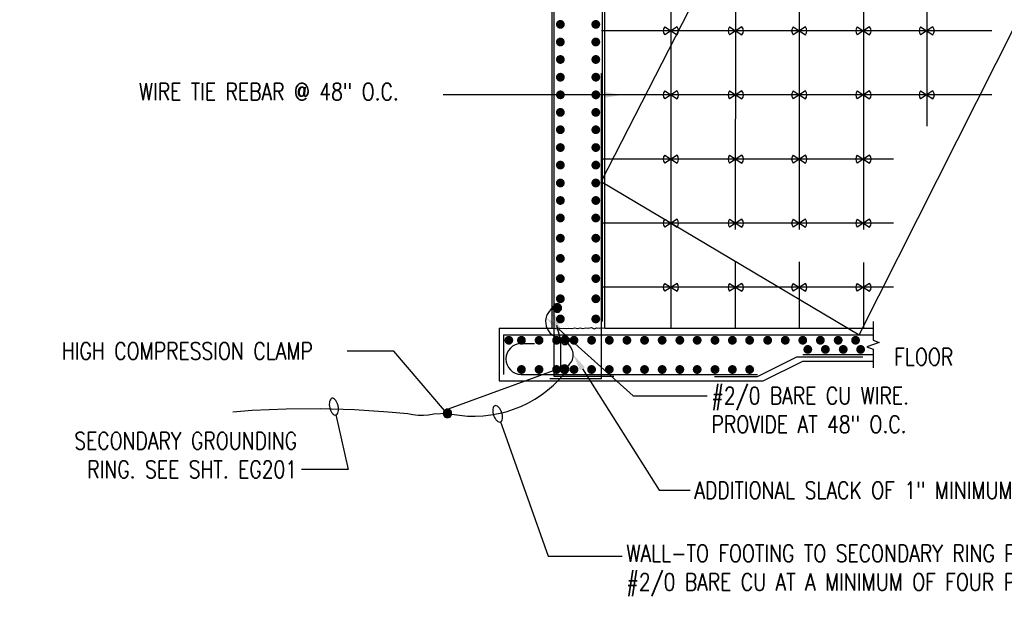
# Model space of a CAD drawing. Header units: inches. Extents: x 144.6 to 168.5, y 21.9 to 43.
# Tile 1 of 7: x 144.6 to 151.8, y 26.1 to 30.4. Entities that reach past the tile are written whole.
import ezdxf
from ezdxf import colors
from ezdxf.entities.mleader import LeaderData, LeaderLine
from ezdxf.math import Vec2, Vec3

# ---------------------------------------------------------------- set-up
doc = ezdxf.new("R2010")
doc.units = ezdxf.units.IN
doc.header["$MEASUREMENT"] = 0
for name, color, linetype in [('E-ANNO-TEXT', 2, 'Continuous'), ('E-DETL-GRPH', 3, 'Continuous'), ('G-Anno-Std-Scrn', 250, 'Continuous')]:
    doc.layers.add(name, color=color, linetype=linetype)
doc.styles.add('Annotative', font='romans.shx', dxfattribs={"width": 0.8, "height": 0.125})

# ---------------------------------------------------------------- blocks, each defined once
blk = doc.blocks.new('Loop_2')
at = {"color": 1}
blk.add_line((-0.5, 0), (-1, 0), dxfattribs=at)
blk.add_lwpolyline([(0, 0.249, 0.050817), (-0.202, 0.228, 0.064661), (-0.354, 0.176, 0.10407), (-0.47, 0.084, 0.175425), (-0.5, 0, 0.175425), (-0.47, -0.084, 0.10407), (-0.354, -0.176, 0.064661), (-0.202, -0.228, 0.050817), (0, -0.249, 0.050817), (0.202, -0.228, 0.064661), (0.354, -0.176, 0.10407), (0.47, -0.084, 0.175425), (0.5, 0, 0.175425), (0.47, 0.084, 0.10407), (0.354, 0.176, 0.064661), (0.202, 0.228, 0.050817)], format="xyb", close=True, dxfattribs=at)

msp = doc.modelspace()

# ---------------------------------------------------------------- hatches: boundary and pattern name
at = {"layer": 'E-DETL-GRPH', "lineweight": -3}
for points in [[(148.5646, 28.3502), (148.5446, 28.3668), (148.5279, 28.3668), (148.5096, 28.3519), (148.5062, 28.3352), (148.5113, 28.3202), (148.5212, 28.3102), (148.5446, 28.3068), (148.5612, 28.3185)], [(148.6204, 28.1154), (148.6004, 28.132), (148.5838, 28.132), (148.5654, 28.1171), (148.5621, 28.1004), (148.5671, 28.0854), (148.5771, 28.0754), (148.6004, 28.072), (148.6171, 28.0837)], [(148.6179, 27.9041), (148.5979, 27.9207), (148.5812, 27.9207), (148.5629, 27.9057), (148.5595, 27.8891), (148.5645, 27.8741), (148.5745, 27.8641), (148.5979, 27.8607), (148.6145, 27.8724)], [(147.7659, 27.5829), (147.7459, 27.5996), (147.7292, 27.5996), (147.7109, 27.5846), (147.7076, 27.5679), (147.7126, 27.5529), (147.7226, 27.5429), (147.7459, 27.5396), (147.7626, 27.5513)]]:
    msp.add_hatch(color=256, dxfattribs=at).paths.add_polyline_path(points)

# ---------------------------------------------------------------- linework, layer by layer
for points in [[(149.4074, 30.3809), (149.3175, 30.3228)], [(149.3175, 30.3809), (149.4074, 30.3228)], [(149.8788, 30.3809), (149.7889, 30.3228)], [(149.7889, 30.3809), (149.8788, 30.3228)], [(150.3408, 30.3809), (150.2509, 30.3228)], [(150.2509, 30.3809), (150.3408, 30.3228)], [(150.8074, 30.3809), (150.7175, 30.3228)], [(150.7175, 30.3809), (150.8074, 30.3228)], [(151.2674, 30.3809), (151.1775, 30.3228)], [(151.1775, 30.3809), (151.2674, 30.3228)], [(149.4074, 29.9142), (149.3175, 29.8562)], [(149.3175, 29.9142), (149.4074, 29.8562)], [(149.8788, 29.9142), (149.7889, 29.8562)], [(149.7889, 29.9142), (149.8788, 29.8562)], [(150.3408, 29.9142), (150.2509, 29.8562)], [(150.2509, 29.9142), (150.3408, 29.8562)], [(150.8074, 29.9142), (150.7175, 29.8562)], [(150.7175, 29.9142), (150.8074, 29.8562)], [(151.2674, 29.9142), (151.1775, 29.8562)], [(151.1775, 29.9142), (151.2674, 29.8562)], [(149.4074, 29.4476), (149.3175, 29.3895)], [(149.3175, 29.4476), (149.4074, 29.3895)], [(149.8788, 29.4476), (149.7889, 29.3895)], [(149.7889, 29.4476), (149.8788, 29.3895)], [(150.3408, 29.4476), (150.2509, 29.3895)], [(150.2509, 29.4476), (150.3408, 29.3895)], [(150.8074, 29.4476), (150.7175, 29.3895)], [(150.7175, 29.4476), (150.8074, 29.3895)], [(149.4074, 28.9809), (149.3175, 28.9229)], [(149.3175, 28.9809), (149.4074, 28.9229)], [(149.8788, 28.9809), (149.7889, 28.9229)], [(149.7889, 28.9809), (149.8788, 28.9229)], [(150.3408, 28.9809), (150.2509, 28.9229)], [(150.2509, 28.9809), (150.3408, 28.9229)], [(150.8074, 28.9809), (150.7175, 28.9229)], [(150.7175, 28.9809), (150.8074, 28.9229)], [(149.4074, 28.5142), (149.3175, 28.4562)], [(149.3175, 28.5142), (149.4074, 28.4562)], [(149.8788, 28.5142), (149.7889, 28.4562)], [(149.7889, 28.5142), (149.8788, 28.4562)], [(150.3408, 28.5142), (150.2509, 28.4562)], [(150.2509, 28.5142), (150.3408, 28.4562)], [(150.8074, 28.5142), (150.7175, 28.4562)], [(150.7175, 28.5142), (150.8074, 28.4562)], [(148.4675, 28.188), (148.5141, 28.188)], [(147.7378, 27.566), (147.6391, 27.5614), (147.6008, 27.5547), (147.5625, 27.553), (147.5241, 27.553), (147.4858, 27.5564), (147.4491, 27.5647), (147.3075, 27.578), (147.0608, 27.5947), (146.8125, 27.6014), (146.5658, 27.5997), (146.3175, 27.588), (146.1758, 27.5764)]]:
    msp.add_lwpolyline(points, dxfattribs=at)
for points in [[(148.5046, 28.3352), (148.5062, 28.3268), (148.5096, 28.3202), (148.5146, 28.3135), (148.5212, 28.3085), (148.5279, 28.3052), (148.5446, 28.3052), (148.5513, 28.3085), (148.5579, 28.3135), (148.5629, 28.3202), (148.5663, 28.3268), (148.5663, 28.3435), (148.5629, 28.3502), (148.5579, 28.3568), (148.5513, 28.3618), (148.5446, 28.3652), (148.5362, 28.3668), (148.5279, 28.3652), (148.5212, 28.3618), (148.5146, 28.3568), (148.5096, 28.3502), (148.5062, 28.3435)], [(148.5604, 28.1004), (148.5621, 28.092), (148.5654, 28.0854), (148.5704, 28.0787), (148.5771, 28.0737), (148.5838, 28.0704), (148.5921, 28.0704), (148.6004, 28.0704), (148.6071, 28.0737), (148.6138, 28.0787), (148.6188, 28.0854), (148.6221, 28.092), (148.6221, 28.1004), (148.6221, 28.1087), (148.6188, 28.1154), (148.6138, 28.122), (148.6071, 28.127), (148.6004, 28.1304), (148.5921, 28.132), (148.5838, 28.1304), (148.5771, 28.127), (148.5704, 28.122), (148.5654, 28.1154), (148.5621, 28.1087)], [(148.5579, 27.8891), (148.5595, 27.8807), (148.5629, 27.8741), (148.5679, 27.8674), (148.5745, 27.8624), (148.5812, 27.8591), (148.5895, 27.8591), (148.5979, 27.8591), (148.6045, 27.8624), (148.6112, 27.8674), (148.6162, 27.8741), (148.6195, 27.8807), (148.6195, 27.8891), (148.6195, 27.8974), (148.6162, 27.9041), (148.6112, 27.9107), (148.6045, 27.9157), (148.5979, 27.9191), (148.5895, 27.9207), (148.5812, 27.9191), (148.5745, 27.9157), (148.5679, 27.9107), (148.5629, 27.9041), (148.5595, 27.8974)], [(147.7059, 27.5679), (147.7076, 27.5596), (147.7109, 27.5529), (147.7159, 27.5462), (147.7226, 27.5412), (147.7292, 27.5379), (147.7376, 27.5379), (147.7459, 27.5379), (147.7526, 27.5412), (147.7592, 27.5462), (147.7642, 27.5529), (147.7676, 27.5596), (147.7676, 27.5679), (147.7676, 27.5762), (147.7642, 27.5829), (147.7592, 27.5896), (147.7526, 27.5946), (147.7459, 27.5979), (147.7376, 27.5996), (147.7292, 27.5979), (147.7226, 27.5946), (147.7159, 27.5896), (147.7109, 27.5829), (147.7076, 27.5762)]]:
    msp.add_lwpolyline(points, close=True, dxfattribs=at)
at = {"layer": 'E-DETL-GRPH', "lineweight": -3, "const_width": 0.008}
for points in [[(148.2781, 28.124, 1), (148.2701, 28.124)], [(148.4061, 28.124, 1), (148.3981, 28.124)], [(148.2701, 27.868, -1), (148.2781, 27.868, -1)], [(148.3981, 27.868, -1), (148.4061, 27.868, -1)]]:
    msp.add_lwpolyline(points, format="xyb", dxfattribs=at)
at = {"layer": 'E-DETL-GRPH', "lineweight": -3}
for centre, radius, start, end in [((149.3521, 30.3519), 0.0452, 140.0312, 219.9688), ((149.3728, 30.3519), 0.0452, 320.0312, 39.9688), ((149.8235, 30.3519), 0.0452, 140.0312, 219.9688), ((149.8442, 30.3519), 0.0452, 320.0312, 39.9688), ((150.2855, 30.3519), 0.0452, 140.0312, 219.9688), ((150.3061, 30.3519), 0.0452, 320.0312, 39.9688), ((150.7521, 30.3519), 0.0452, 140.0312, 219.9688), ((150.7728, 30.3519), 0.0452, 320.0312, 39.9688), ((151.2121, 30.3519), 0.0452, 140.0312, 219.9688), ((151.2328, 30.3519), 0.0452, 320.0312, 39.9688), ((149.3521, 29.8852), 0.0452, 140.0312, 219.9688), ((149.3728, 29.8852), 0.0452, 320.0312, 39.9688), ((149.8235, 29.8852), 0.0452, 140.0312, 219.9688), ((149.8442, 29.8852), 0.0452, 320.0312, 39.9688), ((150.2855, 29.8852), 0.0452, 140.0312, 219.9688), ((150.3061, 29.8852), 0.0452, 320.0312, 39.9688), ((150.7521, 29.8852), 0.0452, 140.0312, 219.9688), ((150.7728, 29.8852), 0.0452, 320.0312, 39.9688), ((151.2121, 29.8852), 0.0452, 140.0312, 219.9688), ((151.2328, 29.8852), 0.0452, 320.0312, 39.9688), ((149.3521, 29.4185), 0.0452, 140.0312, 219.9688), ((149.3728, 29.4185), 0.0452, 320.0312, 39.9688), ((149.8235, 29.4185), 0.0452, 140.0312, 219.9688), ((149.8442, 29.4185), 0.0452, 320.0312, 39.9688), ((150.2855, 29.4185), 0.0452, 140.0312, 219.9688), ((150.3061, 29.4185), 0.0452, 320.0312, 39.9688), ((150.7521, 29.4185), 0.0452, 140.0312, 219.9688), ((150.7728, 29.4185), 0.0452, 320.0312, 39.9688), ((149.3521, 28.9519), 0.0452, 140.0312, 219.9688), ((149.3728, 28.9519), 0.0452, 320.0312, 39.9688), ((149.8235, 28.9519), 0.0452, 140.0312, 219.9688), ((149.8442, 28.9519), 0.0452, 320.0312, 39.9688), ((150.2855, 28.9519), 0.0452, 140.0312, 219.9688), ((150.3061, 28.9519), 0.0452, 320.0312, 39.9688), ((150.7521, 28.9519), 0.0452, 140.0312, 219.9688), ((150.7728, 28.9519), 0.0452, 320.0312, 39.9688), ((149.3521, 28.4852), 0.0452, 140.0312, 219.9688), ((149.3728, 28.4852), 0.0452, 320.0312, 39.9688), ((149.8235, 28.4852), 0.0452, 140.0312, 219.9688), ((149.8442, 28.4852), 0.0452, 320.0312, 39.9688), ((150.2855, 28.4852), 0.0452, 140.0312, 219.9688), ((150.3061, 28.4852), 0.0452, 320.0312, 39.9688), ((150.7521, 28.4852), 0.0452, 140.0312, 219.9688), ((150.7728, 28.4852), 0.0452, 320.0312, 39.9688), ((148.57, 28.2356), 0.1191, 123.28283, 268.22746), ((148.5473, 27.9932), 0.1043, 307.78847, 52.75747), ((147.93, 28.4006), 0.8533, 258.95956, 320.61048)]:
    msp.add_arc(centre, radius, start, end, dxfattribs=at)
at = {"layer": 'G-Anno-Std-Scrn', "lineweight": -3}
for p, q in [((148.4981, 28.1879), (148.4981, 34.2094)), ((148.8661, 28.2359), (148.8661, 34.0867)), ((148.8821, 28.1879), (148.8821, 33.7975)), ((148.5141, 27.836), (148.5141, 31.5035)), ((148.8581, 27.82), (148.8581, 30.044)), ((148.1141, 28.188), (148.4981, 28.188)), ((148.1141, 28.188), (148.1141, 27.804)), ((148.1461, 28.14), (150.8319, 28.14)), ((148.1461, 28.14), (148.1461, 27.852)), ((148.8821, 28.188), (150.8319, 28.188)), ((148.2741, 28.076), (148.3701, 28.076)), ((150.3221, 27.996), (150.8319, 27.996)), ((149.9908, 27.836), (150.2788, 27.98)), ((150.0341, 27.804), (150.3221, 27.948)), ((150.2788, 27.98), (150.7588, 27.98)), ((150.3221, 27.948), (150.8319, 27.948)), ((148.2741, 27.852), (149.9908, 27.852)), ((148.1141, 27.804), (150.0341, 27.804)), ((148.8581, 27.82), (148.4821, 27.82)), ((148.9461, 27.836), (148.5141, 27.836)), ((149.6797, 27.836), (149.9908, 27.836))]:
    msp.add_line(p, q, dxfattribs=at)
for points in [[(149.3625, 33.7639), (149.3625, 28.188)], [(149.836, 33.7308), (149.8291, 28.9056)], [(150.2958, 33.6202), (150.2958, 28.9056)], [(150.7625, 33.407), (150.7625, 28.9056)], [(151.2225, 32.9049), (151.2225, 29.6575)], [(151.6958, 30.3519), (148.8581, 30.3519)], [(151.6958, 29.8852), (148.8581, 29.8852)], [(150.9802, 29.4185), (148.8581, 29.4185)], [(150.9802, 28.9519), (148.8581, 28.9519)], [(149.8292, 28.6763), (149.8285, 28.188)], [(150.2958, 28.6706), (150.2958, 28.188)], [(150.7625, 28.6666), (150.7625, 28.188)], [(150.9802, 28.4852), (148.8581, 28.4852)], [(150.8319, 28.236), (150.8319, 28.1), (150.8759, 28.084), (150.788, 28.052), (150.8319, 28.036), (150.8319, 27.9)], [(148.4981, 28.1879), (148.52, 28.1862), (148.5403, 28.1897), (148.5605, 28.1862), (148.5793, 28.1882), (148.6005, 28.1865), (148.6206, 28.1891), (148.6429, 28.1846), (148.6631, 28.1912), (148.6824, 28.1855), (148.7017, 28.1894), (148.7216, 28.1868), (148.7444, 28.1916), (148.7617, 28.1871), (148.785, 28.1918), (148.8053, 28.1838), (148.823, 28.1894), (148.8426, 28.187), (148.8651, 28.1911), (148.8821, 28.1879)]]:
    msp.add_lwpolyline(points, dxfattribs=at)
for points, const_width in [([(148.5745, 30.3986, 1), (148.5425, 30.3986)], 0.032), ([(148.8322, 30.3986, 1), (148.8002, 30.3986)], 0.032), ([(148.5745, 30.3986, -1), (148.5425, 30.3986)], 0.032), ([(148.5421, 30.3978, 1), (148.5341, 30.3978)], 0.008), ([(148.8322, 30.3986, -1), (148.8002, 30.3986)], 0.032), ([(148.8381, 30.3978, -1), (148.8461, 30.3978)], 0.008), ([(148.5745, 30.2704, 1), (148.5425, 30.2704)], 0.032), ([(148.5745, 30.2704, -1), (148.5425, 30.2704)], 0.032), ([(148.8322, 30.2704, 1), (148.8002, 30.2704)], 0.032), ([(148.8322, 30.2704, -1), (148.8002, 30.2704)], 0.032), ([(148.5421, 30.2698, 1), (148.5341, 30.2698)], 0.008), ([(148.8381, 30.2698, -1), (148.8461, 30.2698)], 0.008), ([(148.5745, 30.1431, 1), (148.5425, 30.1431)], 0.032), ([(148.5745, 30.1431, -1), (148.5425, 30.1431)], 0.032), ([(148.5421, 30.1418, 1), (148.5341, 30.1418)], 0.008), ([(148.8322, 30.1431, 1), (148.8002, 30.1431)], 0.032), ([(148.8322, 30.1431, -1), (148.8002, 30.1431)], 0.032), ([(148.8381, 30.1418, -1), (148.8461, 30.1418)], 0.008), ([(148.5745, 30.0142, 1), (148.5425, 30.0142)], 0.032), ([(148.5745, 30.0142, -1), (148.5425, 30.0142)], 0.032), ([(148.5421, 30.0138, 1), (148.5341, 30.0138)], 0.008), ([(148.8322, 30.0142, 1), (148.8002, 30.0142)], 0.032), ([(148.8322, 30.0142, -1), (148.8002, 30.0142)], 0.032), ([(148.8381, 30.0138, -1), (148.8461, 30.0138)], 0.008), ([(148.5745, 29.8859, 1), (148.5425, 29.8859)], 0.032), ([(148.5745, 29.8859, -1), (148.5425, 29.8859)], 0.032), ([(148.5421, 29.8858, 1), (148.5341, 29.8858)], 0.008), ([(148.8322, 29.8859, 1), (148.8002, 29.8859)], 0.032), ([(148.8322, 29.8859, -1), (148.8002, 29.8859)], 0.032), ([(148.8381, 29.8858, -1), (148.8461, 29.8858)], 0.008), ([(148.5745, 29.7582, 1), (148.5425, 29.7582)], 0.032), ([(148.8322, 29.7582, 1), (148.8002, 29.7582)], 0.032), ([(148.5745, 29.7582, -1), (148.5425, 29.7582)], 0.032), ([(148.5421, 29.7578, 1), (148.5341, 29.7578)], 0.008), ([(148.8322, 29.7582, -1), (148.8002, 29.7582)], 0.032), ([(148.8381, 29.7578, -1), (148.8461, 29.7578)], 0.008), ([(148.5745, 29.6319, 1), (148.5425, 29.6319)], 0.032), ([(148.5745, 29.6319, -1), (148.5425, 29.6319)], 0.032), ([(148.8322, 29.6319, 1), (148.8002, 29.6319)], 0.032), ([(148.8322, 29.6319, -1), (148.8002, 29.6319)], 0.032), ([(148.5421, 29.6298, 1), (148.5341, 29.6298)], 0.008), ([(148.8381, 29.6298, -1), (148.8461, 29.6298)], 0.008), ([(148.5745, 29.5023, 1), (148.5425, 29.5023)], 0.032), ([(148.5745, 29.5023, -1), (148.5425, 29.5023)], 0.032), ([(148.5421, 29.5018, 1), (148.5341, 29.5018)], 0.008), ([(148.8322, 29.5023, 1), (148.8002, 29.5023)], 0.032), ([(148.8322, 29.5023, -1), (148.8002, 29.5023)], 0.032), ([(148.8381, 29.5018, -1), (148.8461, 29.5018)], 0.008), ([(148.5745, 29.3746, 1), (148.5425, 29.3746)], 0.032), ([(148.5745, 29.3746, -1), (148.5425, 29.3746)], 0.032), ([(148.8322, 29.3746, 1), (148.8002, 29.3746)], 0.032), ([(148.8322, 29.3746, -1), (148.8002, 29.3746)], 0.032), ([(148.8381, 29.3738, -1), (148.8461, 29.3738)], 0.008), ([(148.5745, 29.2444, 1), (148.5425, 29.2444)], 0.032), ([(148.5745, 29.2444, -1), (148.5425, 29.2444)], 0.032), ([(148.8322, 29.2444, 1), (148.8002, 29.2444)], 0.032), ([(148.8322, 29.2444, -1), (148.8002, 29.2444)], 0.032), ([(148.8381, 29.2458, -1), (148.8461, 29.2458)], 0.008), ([(148.5745, 29.1171, 1), (148.5425, 29.1171)], 0.032), ([(148.8322, 29.1171, 1), (148.8002, 29.1171)], 0.032), ([(148.5745, 29.1171, -1), (148.5425, 29.1171)], 0.032), ([(148.5421, 29.1178, 1), (148.5341, 29.1178)], 0.008), ([(148.8322, 29.1171, -1), (148.8002, 29.1171)], 0.032), ([(148.8381, 29.1178, -1), (148.8461, 29.1178)], 0.008), ([(148.5745, 28.9895, 1), (148.5425, 28.9895)], 0.032), ([(148.5745, 28.9895, -1), (148.5425, 28.9895)], 0.032), ([(148.5421, 28.9898, 1), (148.5341, 28.9898)], 0.008), ([(148.8322, 28.9895, 1), (148.8002, 28.9895)], 0.032), ([(148.8322, 28.9895, -1), (148.8002, 28.9895)], 0.032), ([(148.8381, 28.9898, -1), (148.8461, 28.9898)], 0.008), ([(148.5745, 28.8426, 1), (148.5425, 28.8426)], 0.032), ([(148.5745, 28.8426, -1), (148.5425, 28.8426)], 0.032), ([(148.8322, 28.8426, 1), (148.8002, 28.8426)], 0.032), ([(148.8322, 28.8426, -1), (148.8002, 28.8426)], 0.032), ([(148.5421, 28.8429, 1), (148.5341, 28.8429)], 0.008), ([(148.8381, 28.8429, -1), (148.8461, 28.8429)], 0.008), ([(148.5745, 28.6957, 1), (148.5425, 28.6957)], 0.032), ([(148.5745, 28.6957, -1), (148.5425, 28.6957)], 0.032), ([(148.8322, 28.6957, 1), (148.8002, 28.6957)], 0.032), ([(148.8322, 28.6957, -1), (148.8002, 28.6957)], 0.032), ([(148.5421, 28.696, 1), (148.5341, 28.696)], 0.008), ([(148.8381, 28.696, -1), (148.8461, 28.696)], 0.008), ([(148.5745, 28.5488, 1), (148.5425, 28.5488)], 0.032), ([(148.8322, 28.5488, 1), (148.8002, 28.5488)], 0.032), ([(148.5745, 28.5488, -1), (148.5425, 28.5488)], 0.032), ([(148.5421, 28.5491, 1), (148.5341, 28.5491)], 0.008), ([(148.8322, 28.5488, -1), (148.8002, 28.5488)], 0.032), ([(148.8381, 28.5491, -1), (148.8461, 28.5491)], 0.008), ([(148.5745, 28.4019, 1), (148.5425, 28.4019)], 0.032), ([(148.8322, 28.4019, 1), (148.8002, 28.4019)], 0.032), ([(148.5745, 28.4019, -1), (148.5425, 28.4019)], 0.032), ([(148.5421, 28.4022, 1), (148.5341, 28.4022)], 0.008), ([(148.8322, 28.4019, -1), (148.8002, 28.4019)], 0.032), ([(148.8381, 28.4022, -1), (148.8461, 28.4022)], 0.008), ([(148.5745, 28.255, 1), (148.5425, 28.255)], 0.032), ([(148.8322, 28.255, 1), (148.8002, 28.255)], 0.032), ([(148.5745, 28.255, -1), (148.5425, 28.255)], 0.032), ([(148.5421, 28.2553, 1), (148.5341, 28.2553)], 0.008), ([(148.8322, 28.255, -1), (148.8002, 28.255)], 0.032), ([(148.1998, 28.0999, 1), (148.1678, 28.0999)], 0.032), ([(148.1998, 28.0999, -1), (148.1678, 28.0999)], 0.032), ([(148.2914, 28.0999, 1), (148.2594, 28.0999)], 0.032), ([(148.2914, 28.0999, -1), (148.2594, 28.0999)], 0.032), ([(148.4197, 28.0999, 1), (148.3877, 28.0999)], 0.032), ([(148.4197, 28.0999, -1), (148.3877, 28.0999)], 0.032), ([(148.5469, 28.0999, 1), (148.5149, 28.0999)], 0.032), ([(148.5469, 28.0999, -1), (148.5149, 28.0999)], 0.032), ([(148.5341, 28.124, 1), (148.5261, 28.124)], 0.008), ([(148.6736, 28.0999, 1), (148.6416, 28.0999)], 0.032), ([(148.6736, 28.0999, -1), (148.6416, 28.0999)], 0.032), ([(148.6621, 28.124, 1), (148.6541, 28.124)], 0.008), ([(148.8014, 28.0999, 1), (148.7694, 28.0999)], 0.032), ([(148.8014, 28.0999, -1), (148.7694, 28.0999)], 0.032), ([(148.7901, 28.124, 1), (148.7821, 28.124)], 0.008), ([(148.9302, 28.0999, 1), (148.8982, 28.0999)], 0.032), ([(148.9302, 28.0999, -1), (148.8982, 28.0999)], 0.032), ([(148.9181, 28.124, 1), (148.9101, 28.124)], 0.008), ([(149.0583, 28.0999, 1), (149.0263, 28.0999)], 0.032), ([(149.0583, 28.0999, -1), (149.0263, 28.0999)], 0.032), ([(149.0461, 28.124, 1), (149.0381, 28.124)], 0.008), ([(149.1866, 28.0999, 1), (149.1546, 28.0999)], 0.032), ([(149.1866, 28.0999, -1), (149.1546, 28.0999)], 0.032), ([(149.1741, 28.124, 1), (149.1661, 28.124)], 0.008), ([(149.3147, 28.0999, 1), (149.2827, 28.0999)], 0.032), ([(149.3147, 28.0999, -1), (149.2827, 28.0999)], 0.032), ([(149.3021, 28.124, 1), (149.2941, 28.124)], 0.008), ([(149.4432, 28.0999, 1), (149.4112, 28.0999)], 0.032), ([(149.4432, 28.0999, -1), (149.4112, 28.0999)], 0.032), ([(149.4301, 28.124, 1), (149.4221, 28.124)], 0.008), ([(149.5694, 28.0999, 1), (149.5374, 28.0999)], 0.032), ([(149.5694, 28.0999, -1), (149.5374, 28.0999)], 0.032), ([(149.5581, 28.124, 1), (149.5501, 28.124)], 0.008), ([(149.699, 28.0999, 1), (149.667, 28.0999)], 0.032), ([(149.699, 28.0999, -1), (149.667, 28.0999)], 0.032), ([(149.6861, 28.124, 1), (149.6781, 28.124)], 0.008), ([(149.8254, 28.0999, 1), (149.7934, 28.0999)], 0.032), ([(149.8254, 28.0999, -1), (149.7934, 28.0999)], 0.032), ([(149.8141, 28.124, 1), (149.8061, 28.124)], 0.008), ([(149.9507, 28.0999, 1), (149.9187, 28.0999)], 0.032), ([(149.9507, 28.0999, -1), (149.9187, 28.0999)], 0.032), ([(149.9421, 28.124, 1), (149.9341, 28.124)], 0.008), ([(150.082, 28.0999, 1), (150.05, 28.0999)], 0.032), ([(150.082, 28.0999, -1), (150.05, 28.0999)], 0.032), ([(150.0701, 28.124, 1), (150.0621, 28.124)], 0.008), ([(150.2099, 28.0999, 1), (150.1779, 28.0999)], 0.032), ([(150.2099, 28.0999, -1), (150.1779, 28.0999)], 0.032), ([(150.1981, 28.124, 1), (150.1901, 28.124)], 0.008), ([(150.3372, 28.0999, 1), (150.3052, 28.0999)], 0.032), ([(150.3372, 28.0999, -1), (150.3052, 28.0999)], 0.032), ([(150.3261, 28.124, 1), (150.3181, 28.124)], 0.008), ([(150.4651, 28.0999, 1), (150.4331, 28.0999)], 0.032), ([(150.4651, 28.0999, -1), (150.4331, 28.0999)], 0.032), ([(150.4541, 28.124, 1), (150.4461, 28.124)], 0.008), ([(150.5947, 28.0999, 1), (150.5627, 28.0999)], 0.032), ([(150.5947, 28.0999, -1), (150.5627, 28.0999)], 0.032), ([(150.5821, 28.124, 1), (150.5741, 28.124)], 0.008), ([(150.7212, 28.0999, 1), (150.6892, 28.0999)], 0.032), ([(150.7212, 28.0999, -1), (150.6892, 28.0999)], 0.032), ([(150.7101, 28.124, 1), (150.7021, 28.124)], 0.008), ([(150.3738, 28.0334, 1), (150.3418, 28.0334)], 0.032), ([(150.3738, 28.0334, -1), (150.3418, 28.0334)], 0.032), ([(150.3502, 28.012, -1), (150.3582, 28.012, -1)], 0.008), ([(150.5017, 28.0334, 1), (150.4697, 28.0334)], 0.032), ([(150.5017, 28.0334, -1), (150.4697, 28.0334)], 0.032), ([(150.4782, 28.012, -1), (150.4862, 28.012, -1)], 0.008), ([(150.6313, 28.0334, 1), (150.5993, 28.0334)], 0.032), ([(150.6313, 28.0334, -1), (150.5993, 28.0334)], 0.032), ([(150.6062, 28.012, -1), (150.6142, 28.012, -1)], 0.008), ([(150.7578, 28.0334, 1), (150.7258, 28.0334)], 0.032), ([(150.7578, 28.0334, -1), (150.7258, 28.0334)], 0.032), ([(150.7342, 28.012, -1), (150.7422, 28.012, -1)], 0.008), ([(148.2914, 27.8873, 1), (148.2594, 27.8873)], 0.032), ([(148.2914, 27.8873, -1), (148.2594, 27.8873)], 0.032), ([(148.4197, 27.8873, 1), (148.3877, 27.8873)], 0.032), ([(148.4197, 27.8873, -1), (148.3877, 27.8873)], 0.032), ([(148.5469, 27.8873, 1), (148.5149, 27.8873)], 0.032), ([(148.5469, 27.8873, -1), (148.5149, 27.8873)], 0.032), ([(148.5261, 27.868, -1), (148.5341, 27.868, -1)], 0.008), ([(148.6736, 27.8873, 1), (148.6416, 27.8873)], 0.032), ([(148.6736, 27.8873, -1), (148.6416, 27.8873)], 0.032), ([(148.6541, 27.868, -1), (148.6621, 27.868, -1)], 0.008), ([(148.8014, 27.8873, 1), (148.7694, 27.8873)], 0.032), ([(148.8014, 27.8873, -1), (148.7694, 27.8873)], 0.032), ([(148.7821, 27.868, -1), (148.7901, 27.868, -1)], 0.008), ([(148.9302, 27.8873, 1), (148.8982, 27.8873)], 0.032), ([(148.9302, 27.8873, -1), (148.8982, 27.8873)], 0.032), ([(148.9101, 27.868, -1), (148.9181, 27.868, -1)], 0.008), ([(149.0583, 27.8873, 1), (149.0263, 27.8873)], 0.032), ([(149.0583, 27.8873, -1), (149.0263, 27.8873)], 0.032), ([(149.0381, 27.868, -1), (149.0461, 27.868, -1)], 0.008), ([(149.1866, 27.8873, 1), (149.1546, 27.8873)], 0.032), ([(149.1866, 27.8873, -1), (149.1546, 27.8873)], 0.032), ([(149.1661, 27.868, -1), (149.1741, 27.868, -1)], 0.008), ([(149.3147, 27.8873, 1), (149.2827, 27.8873)], 0.032), ([(149.3147, 27.8873, -1), (149.2827, 27.8873)], 0.032), ([(149.2941, 27.868, -1), (149.3021, 27.868, -1)], 0.008), ([(149.4432, 27.8873, 1), (149.4112, 27.8873)], 0.032), ([(149.4432, 27.8873, -1), (149.4112, 27.8873)], 0.032), ([(149.4221, 27.868, -1), (149.4301, 27.868, -1)], 0.008), ([(149.5694, 27.8873, 1), (149.5374, 27.8873)], 0.032), ([(149.5694, 27.8873, -1), (149.5374, 27.8873)], 0.032), ([(149.5501, 27.868, -1), (149.5581, 27.868, -1)], 0.008), ([(149.699, 27.8873, 1), (149.667, 27.8873)], 0.032), ([(149.699, 27.8873, -1), (149.667, 27.8873)], 0.032), ([(149.6781, 27.868, -1), (149.6861, 27.868, -1)], 0.008), ([(149.8254, 27.8873, 1), (149.7934, 27.8873)], 0.032), ([(149.8254, 27.8873, -1), (149.7934, 27.8873)], 0.032), ([(149.8061, 27.868, -1), (149.8141, 27.868, -1)], 0.008), ([(149.9507, 27.8873, 1), (149.9187, 27.8873)], 0.032), ([(149.9507, 27.8873, -1), (149.9187, 27.8873)], 0.032), ([(149.9341, 27.868, -1), (149.9421, 27.868, -1)], 0.008)]:
    msp.add_lwpolyline(points, format="xyb", dxfattribs=dict(at, const_width=const_width))
msp.add_arc((148.2741, 27.964), 0.112, 90, 270, dxfattribs=at)

# ---------------------------------------------------------------- texts
at = {"layer": 'E-ANNO-TEXT', "lineweight": -3, "insert": (150.9867, 27.9165), "char_height": 0.125, "attachment_point": 7, "style": 'Annotative'}
msp.add_mtext('FLOOR', dxfattribs=at)

# ---------------------------------------------------------------- leaders
at = {"layer": 'E-ANNO-TEXT', "lineweight": -3}
ml = msp.add_multileader_mtext('Standard', dxfattribs=at)
ml.set_content('#4 AWG BARE COPPER WIRE \\PTWISTED IN FIGURE 8 PATTERN \\PSECURELY AROUND REBAR JOINT\\PTYPICAL AT 48" MAX SPACING \\PIN ALL WALL, FLOOR, FOOTINGS, \\PSTEMWALL AND ROOF SECTIONS.\\PSEE STRUCTURAL DRAWINGS FOR \\PADDITIONAL DETAIL', color=256, style='Annotative')
ml.set_leader_properties(color=1, linetype='ByLayer', lineweight=-1)
ml.build(insert=Vec2(0, 0))
ml.multileader.update_dxf_attribs({"text_right_attachment_type": 3, "dogleg_length": 0.5381, "arrow_head_size": 0.125})
ctx = ml.context
ctx.base_point, ctx.char_height, ctx.arrow_head_size, ctx.landing_gap_size, ctx.plane_origin = Vec3(152.4084, 30.3998), 0.125, 0.125, 0.0312, Vec3(152.2565, 30.3597)
ctx.right_attachment = 3
notes = []
notes.append((ctx, [(0, (1, 1, 0), (151.8704, 30.3998), (1, 0), 0.5381, [(4, [(150.3359, 33.6959), (148.8794, 33.817), (149.8857, 31.2674), (148.856, 29.2552), (150.7308, 28.14)], 0, [])])]))
ctx.mtext.insert, ctx.mtext.flow_direction = Vec3(152.4397, 30.4623), 5
ml = msp.add_multileader_mtext('Standard', dxfattribs=at)
ml.set_content('WIRE TIE REBAR @ 48" O.C.', color=256, style='Annotative')
ml.set_leader_properties(color=1, linetype='ByLayer', lineweight=-1)
ml.build(insert=Vec2(0, 0))
ml.multileader.update_dxf_attribs({"text_right_attachment_type": 3, "dogleg_length": 0.34, "arrow_head_size": 0.125})
ctx = ml.context
ctx.base_point, ctx.char_height, ctx.arrow_head_size, ctx.landing_gap_size, ctx.plane_origin = Vec3(145.4627, 29.909), 0.125, 0.125, 0.0312, Vec3(146.4034, 29.8852)
ctx.right_attachment = 3
notes.append((ctx, [(0, (1, 1, 0), (148.0462, 29.8852), (-1, 0), 0.34, [(0, [(149.0058, 29.8852)], 0, [])])]))
ctx.mtext.insert, ctx.mtext.flow_direction = Vec3(145.494, 29.9715), 5
ml = msp.add_multileader_mtext('Standard', dxfattribs=at)
ml.set_content('HIGH COMPRESSION CLAMP', color=256, style='Annotative')
ml.set_leader_properties(color=1, linetype='ByLayer', lineweight=-1)
ml.build(insert=Vec2(0, 0))
ml.multileader.update_dxf_attribs({"text_right_attachment_type": 3, "dogleg_length": 0.34, "arrow_head_size": 0.125})
ctx = ml.context
ctx.base_point, ctx.char_height, ctx.arrow_head_size, ctx.landing_gap_size, ctx.plane_origin = Vec3(144.9018, 28.0214), 0.125, 0.125, 0.0312, Vec3(146.9675, 28.0214)
ctx.right_attachment = 3
notes.append((ctx, [(0, (1, 1, 0), (147.3471, 28.0214), (-1, 0), 0.34, [(3, [(148.4981, 28.3306), (148.5604, 28.1004), (148.5595, 27.8974), (147.7159, 27.5896)], 0, [])])]))
ctx.mtext.insert, ctx.mtext.flow_direction = Vec3(144.933, 28.0839), 5
ml = msp.add_multileader_mtext('Standard', dxfattribs=at)
ml.set_content('#2/0 BARE CU WIRE.  \\PPROVIDE AT 48" O.C.', color=256, style='Annotative')
ml.set_leader_properties(color=1, linetype='ByLayer', lineweight=-1)
ml.build(insert=Vec2(0, 0))
ml.multileader.update_dxf_attribs({"text_right_attachment_type": 3, "dogleg_length": 0.5381, "arrow_head_size": 0.125})
ctx = ml.context
ctx.base_point, ctx.char_height, ctx.arrow_head_size, ctx.landing_gap_size, ctx.plane_origin = Vec3(149.6264, 27.6965), 0.125, 0.125, 0.0312, Vec3(149.3659, 27.6965)
ctx.right_attachment = 3
notes.append((ctx, [(0, (1, 1, 0), (149.0883, 27.6965), (1, 0), 0.5381, [(0, [(148.4544, 28.2647)], 0, [])])]))
ctx.mtext.insert, ctx.mtext.flow_direction = Vec3(149.6576, 27.759), 5
ml = msp.add_multileader_mtext('Standard', dxfattribs=at)
ml.set_content('ADDITIONAL SLACK OF 1" MINIMUM FOR EXPANSION', color=256, style='Annotative')
ml.set_leader_properties(color=1, linetype='ByLayer', lineweight=-1)
ml.build(insert=Vec2(0, 0))
ml.multileader.update_dxf_attribs({"text_right_attachment_type": 3, "dogleg_length": 0.5381, "arrow_head_size": 0.125})
ctx = ml.context
ctx.base_point, ctx.char_height, ctx.arrow_head_size, ctx.landing_gap_size, ctx.plane_origin = Vec3(149.502, 27.0081), 0.125, 0.125, 0.0312, Vec3(149.5551, 27.0081)
ctx.right_attachment = 3
notes.append((ctx, [(0, (1, 1, 0), (149.2775, 27.0081), (1, 0), 0.2245, [(0, [(148.6515, 27.9985)], 0, [])])]))
ctx.mtext.insert, ctx.mtext.flow_direction = Vec3(149.5332, 27.0706), 5
ml = msp.add_multileader_mtext('Standard', dxfattribs=at)
ml.set_content('SECONDARY GROUNDING \\PRING. SEE SHT. EG201', color=256, style='Annotative')
ml.set_leader_properties(color=1, linetype='ByLayer', lineweight=-1)
ml.set_arrow_properties(name='Loop_2')
ml.build(insert=Vec2(0, 0))
ml.multileader.update_dxf_attribs({"text_right_attachment_type": 3, "dogleg_length": 0.34, "arrow_head_size": 0.125})
ctx = ml.context
ctx.base_point, ctx.char_height, ctx.arrow_head_size, ctx.landing_gap_size, ctx.plane_origin = Vec3(144.8176, 27.3686), 0.125, 0.125, 0.0312, Vec3(146.1575, 27.1603)
ctx.right_attachment, ctx.text_align_type = 3, 2
notes.append((ctx, [(0, (1, 1, 0), (147.0154, 27.1603), (-1, 0), 0.34, [(0, [(146.9116, 27.6173)], 0, [])])]))
ctx.mtext.insert, ctx.mtext.alignment, ctx.mtext.flow_direction = Vec3(146.6441, 27.4311), 3, 5
ml = msp.add_multileader_mtext('Standard', dxfattribs=at)
ml.set_content('WALL-TO FOOTING TO SECONDARY RING PIGTAIL (REBAR CONNECTION), PROVIDE \\P#2/0 BARE CU AT A MINIMUM OF FOUR PLACES PER MAGAZINE. SEE SHEET EG201.', color=256, style='Annotative')
ml.set_leader_properties(color=1, linetype='ByLayer', lineweight=-1)
ml.set_arrow_properties(name='Loop_2')
ml.build(insert=Vec2(0, 0))
ml.multileader.update_dxf_attribs({"text_right_attachment_type": 3, "dogleg_length": 0.34, "arrow_head_size": 0.125})
ctx = ml.context
ctx.base_point, ctx.char_height, ctx.arrow_head_size, ctx.landing_gap_size, ctx.plane_origin = Vec3(149.0079, 26.5287), 0.125, 0.125, 0.0312, Vec3(148.6291, 26.8267)
ctx.right_attachment = 3
notes.append((ctx, [(0, (1, 1, 0), (148.4698, 26.5287), (1, 0), 0.5381, [(0, [(148.1023, 27.5648)], 0, [])])]))
ctx.mtext.insert, ctx.mtext.flow_direction = Vec3(149.0391, 26.612), 5
for ctx, leaders in notes:
    for number, flags, end, landing, length, lines in leaders:
        leader = LeaderData()
        leader.index, (leader.has_last_leader_line, leader.has_dogleg_vector, leader.attachment_direction) = number, flags
        leader.last_leader_point, leader.dogleg_vector, leader.dogleg_length = Vec3(end), Vec3(landing), length
        for number, points, colour, breaks in lines:
            line = LeaderLine()
            line.index, line.vertices, line.color, line.breaks = number, Vec3.list(points), colors.encode_raw_color(colour), breaks
            leader.lines.append(line)
        ctx.leaders.append(leader)

doc.saveas('drawing.dxf')
